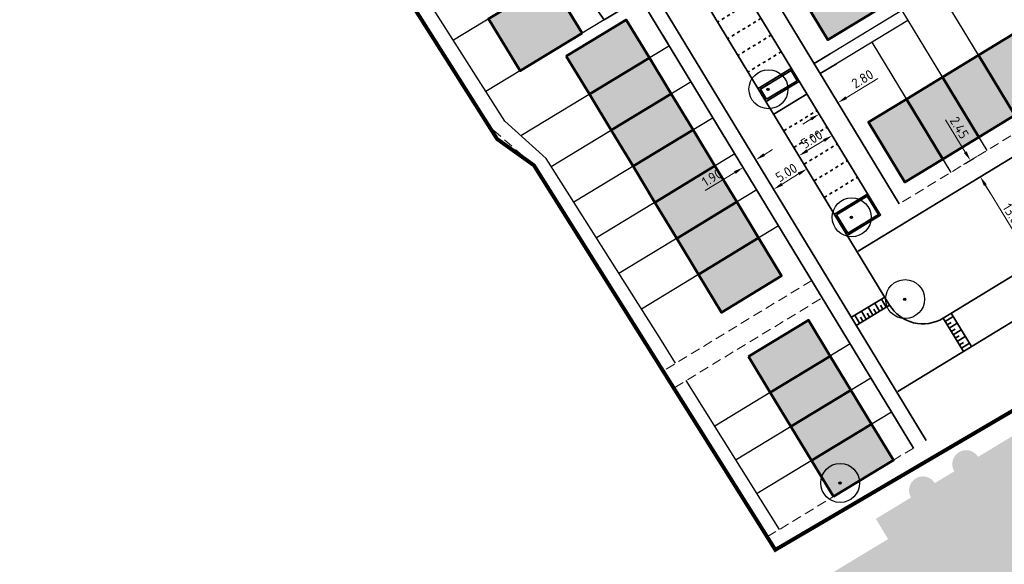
# Model space of a CAD drawing. Header units: metres. Extents: x 133860 to 134314, y 432787 to 433419.
# Tile 8 of 25: x 133864 to 133990, y 433026 to 433096. Entities that reach past the tile are written whole.
import ezdxf

# ---------------------------------------------------------------- set-up
doc = ezdxf.new("R2010")
doc.units = ezdxf.units.M
for name, pattern in [('ACAD_ISO02W100', [15, 12, -3]), ('DASHED2', [0.375, 0.25, -0.125]), ('XX-HIDDEN', [4, 2, -2])]:
    doc.linetypes.add(name, pattern=pattern)
doc.layers.get('DEFPOINTS').update_dxf_attribs({"color": 201, "lineweight": 0})
for name, color, linetype, lineweight in [('B-WE-GR-BOOM-S', 90, 'Continuous', 25), ('B-WE-KG-WERKGRENS-G', 7, 'XX-WERKGRENS', 35), ('N-XX-GR-HAAG-G', 90, 'GR-HAAG1', 35), ('N-XX-VH-KANTOPSLUITING_ACHTERKANTBAND-G', 50, 'Continuous', 35), ('N-XX-VH-MATERIAALGRENS-G', 7, 'XX-HIDDEN', 35), ('svp_beb_bebouwing', 1, 'Continuous', 53), ('svp_uitg_uitgeefbaar', 32, 'DASHED2', 18), ('X-XX-AL-M', 7, 'Continuous', 18)]:
    doc.layers.add(name, color=color, linetype=linetype, lineweight=lineweight)
doc.layers.add('B-XX-AL-ARC-bebouwing', color=254, linetype='Continuous')
doc.layers.add('svp_beb_arc bebouwing', color=253, linetype='Continuous')
doc.layers.add('X-XX-AL-HULPLIJNEN', color=211, linetype='Continuous', plot=False)
doc.styles.add('NLCS-ISO-M500-T25', font='NLCS-ISO.ttf', dxfattribs={"height": 1.25})
doc.linetypes.add('GR-HAAG1', pattern='A,6,[176,NLCS.shx,S=0.125,R=0,X=0,Y=0],-2', length=8)
doc.linetypes.add('XX-WERKGRENS', pattern='A,0,[137,NLCS.SHX,S=0.5,R=0,X=0,Y=0],-30', length=30)
doc.dimstyles.new('NLCS-M500-T25-PIJL_L2_H1', dxfattribs={"dimscale": 0.5, "dimtxt": 2.5, "dimasz": 2.5, "dimexe": 2, "dimexo": 2, "dimgap": 0.7, "dimtad": 1, "dimzin": 0, "dimdsep": 46, "dimtxsty": 'NLCS-ISO-M500-T25', "dimcen": 2.5, "dimdle": 2, "dimclrd": 256, "dimclre": 256, "dimclrt": 7, "dimadec": 1, "dimazin": 0, "dimtfac": 1, "dimtdec": 3, "dimtofl": 0, "dimtmove": 0, "dimatfit": 3, "dimfxl": 2, "dimfxlon": 1, "dimtfillclr": 256, "dimtolj": 1, "dimtzin": 0, "dimlwd": -1, "dimlwe": -1, "dimarcsym": 0})

# ---------------------------------------------------------------- blocks, each defined once
blk = doc.blocks.new('SGR-BOOM_KROON-SO')
at = {"ltscale": 0.1}
h = blk.add_hatch(color=256, dxfattribs=at)
edge = h.paths.add_edge_path()
edge.add_arc((0, 0), 0.15, 0, 360)
for radius in [2.5, 0.045]:
    blk.add_circle((0.04, 0.02), radius)
blk.add_circle((0, 0), 0.15, dxfattribs=at)
blk = doc.blocks.new('*D147')
at = {"layer": 'DEFPOINTS', "color": 0, "transparency": 16777216}
for p in [(133988.64, 433076.42), (133995.39, 433065.32), (133993.97, 433064.45)]:
    blk.add_point(p, dxfattribs=at)
at = {"layer": 'X-XX-AL-M', "transparency": 16777216}
for p, q in [((133987.79, 433075.91), (133986.36, 433075.04)), ((133987.86, 433074.49), (133993.32, 433065.52)), ((133994.54, 433064.8), (133993.11, 433063.93))]:
    blk.add_line(p, q, dxfattribs=at)
for points in [[(133988.04, 433074.6), (133987.68, 433074.38), (133987.21, 433075.56)], [(133993.5, 433065.63), (133993.14, 433065.41), (133993.97, 433064.45)]]:
    blk.add_solid(points, dxfattribs=at)
at = {"layer": 'X-XX-AL-M', "color": 7, "transparency": 16777216, "insert": (133991.42, 433070.51), "char_height": 1.25, "attachment_point": 5, "rotation": 301.3029, "style": 'NLCS-ISO-M500-T25'}
blk.add_mtext('\\A1;13.00', dxfattribs=at)
blk = doc.blocks.new('*D160')
at = {"layer": 'DEFPOINTS', "color": 0, "transparency": 16777216}
for p in [(133966.55, 433083.6), (133970.96, 433081.73), (133968.57, 433080.28)]:
    blk.add_point(p, dxfattribs=at)
at = {"layer": 'X-XX-AL-M', "transparency": 16777216}
for p, q in [((133970.01, 433085.7), (133974.07, 433088.17)), ((133969.46, 433084.2), (133968.43, 433085.91)), ((133967.07, 433082.75), (133966.03, 433084.46)), ((133965.48, 433082.95), (133964.42, 433082.3))]:
    blk.add_line(p, q, dxfattribs=at)
for points in [[(133969.91, 433085.88), (133970.12, 433085.53), (133968.95, 433085.06)], [(133965.38, 433083.13), (133965.59, 433082.78), (133966.55, 433083.6)]]:
    blk.add_solid(points, dxfattribs=at)
at = {"layer": 'X-XX-AL-M', "color": 7, "transparency": 16777216, "insert": (133972.09, 433088.11), "char_height": 1.25, "attachment_point": 5, "rotation": 31.2629, "style": 'NLCS-ISO-M500-T25'}
blk.add_mtext('\\A1;2.80', dxfattribs=at)
blk = doc.blocks.new('*D161')
at = {"layer": 'DEFPOINTS', "color": 0, "transparency": 16777216}
for p in [(133968.18, 433080.93), (133963.9, 433078.33), (133963.95, 433078.26)]:
    blk.add_point(p, dxfattribs=at)
at = {"layer": 'X-XX-AL-M', "transparency": 16777216}
for p, q in [((133967.15, 433080.21), (133965.01, 433078.91)), ((133968.22, 433080.86), (133968.74, 433080)), ((133963.95, 433078.26), (133964.46, 433077.41))]:
    blk.add_line(p, q, dxfattribs=at)
for points in [[(133967.04, 433080.38), (133967.26, 433080.03), (133968.22, 433080.86)], [(133964.91, 433079.09), (133965.12, 433078.73), (133963.95, 433078.26)]]:
    blk.add_solid(points, dxfattribs=at)
at = {"layer": 'X-XX-AL-M', "color": 7, "transparency": 16777216, "insert": (133965.58, 433080.39), "char_height": 1.25, "attachment_point": 5, "rotation": 31.2629, "style": 'NLCS-ISO-M500-T25'}
blk.add_mtext('\\A1;5.00', dxfattribs=at)
blk = doc.blocks.new('*D162')
at = {"layer": 'DEFPOINTS', "color": 0, "transparency": 16777216}
for p in [(133964.97, 433076.58), (133960.71, 433073.96), (133960.71, 433073.96)]:
    blk.add_point(p, dxfattribs=at)
at = {"layer": 'X-XX-AL-M', "transparency": 16777216}
for p, q in [((133964.97, 433076.58), (133964.44, 433077.43)), ((133963.9, 433075.92), (133961.77, 433074.62)), ((133960.71, 433073.96), (133960.18, 433074.81))]:
    blk.add_line(p, q, dxfattribs=at)
for points in [[(133963.79, 433076.1), (133964.01, 433075.75), (133964.97, 433076.58)], [(133961.66, 433074.79), (133961.88, 433074.44), (133960.71, 433073.96)]]:
    blk.add_solid(points, dxfattribs=at)
at = {"layer": 'X-XX-AL-M', "color": 7, "transparency": 16777216, "insert": (133962.33, 433076.1), "char_height": 1.25, "attachment_point": 5, "rotation": 31.5493, "style": 'NLCS-ISO-M500-T25'}
blk.add_mtext('\\A1;5.00', dxfattribs=at)
blk = doc.blocks.new('*D163')
at = {"layer": 'DEFPOINTS', "color": 0, "transparency": 16777216}
for p in [(133958.49, 433077.62), (133956.79, 433076.76), (133956.86, 433076.63)]:
    blk.add_point(p, dxfattribs=at)
at = {"layer": 'X-XX-AL-M', "transparency": 16777216}
for p, q in [((133958.41, 433077.74), (133957.89, 433078.6)), ((133959.48, 433078.39), (133960.55, 433079.04)), ((133956.79, 433076.76), (133956.27, 433077.61)), ((133955.72, 433076.11), (133951.91, 433073.8))]:
    blk.add_line(p, q, dxfattribs=at)
for points in [[(133959.37, 433078.57), (133959.59, 433078.22), (133958.41, 433077.74)], [(133955.61, 433076.29), (133955.83, 433075.93), (133956.79, 433076.76)]]:
    blk.add_solid(points, dxfattribs=at)
at = {"layer": 'X-XX-AL-M', "color": 7, "transparency": 16777216, "insert": (133952.78, 433075.46), "char_height": 1.25, "attachment_point": 5, "rotation": 31.2629, "style": 'NLCS-ISO-M500-T25'}
blk.add_mtext('\\A1;1.90', dxfattribs=at)
blk = doc.blocks.new('*D245')
at = {"layer": 'DEFPOINTS', "color": 0, "transparency": 16777216}
for p in [(133989.93, 433080.1), (133991.21, 433078), (133987.2, 433075.57)]:
    blk.add_point(p, dxfattribs=at)
at = {"layer": 'X-XX-AL-M', "transparency": 16777216}
for p, q in [((133985.28, 433078.73), (133982.76, 433082.88)), ((133986.78, 433078.18), (133985.07, 433077.14)), ((133988.06, 433076.09), (133986.35, 433075.05)), ((133987.85, 433074.5), (133988.5, 433073.43))]:
    blk.add_line(p, q, dxfattribs=at)
for points in [[(133985.46, 433078.84), (133985.1, 433078.62), (133985.93, 433077.66)], [(133988.03, 433074.61), (133987.67, 433074.39), (133987.2, 433075.57)]]:
    blk.add_solid(points, dxfattribs=at)
at = {"layer": 'X-XX-AL-M', "color": 7, "transparency": 16777216, "insert": (133984.52, 433081.86), "char_height": 1.25, "attachment_point": 5, "rotation": 301.3031, "style": 'NLCS-ISO-M500-T25'}
blk.add_mtext('\\A1;2.45', dxfattribs=at)

msp = doc.modelspace()

# ---------------------------------------------------------------- hatches: boundary and pattern name
at = {"layer": 'B-XX-AL-ARC-bebouwing'}
h = msp.add_hatch(color=256, dxfattribs=at)
h.dxf.hatch_style = 1
h.paths.add_polyline_path([(134013.496, 433037.44), (134019.643, 433041.163), (134015.689, 433047.694), (134013.29, 433051.654), (134007.037, 433047.868), (134005.996, 433049.587), (134000, 433045.957), (133998.032, 433044.765), (133995.488, 433043.224), (133992.13, 433041.191), (133991.41, 433042.38), (133988.656, 433040.713), (133986.919, 433039.661, 1.0003858), (133983.874, 433037.817), (133981.367, 433036.3, 0.9996142), (133978.322, 433034.456), (133975.012, 433032.452), (133973.805, 433031.721), (133975.38, 433029.121), (133973.377, 433027.923), (133967.087, 433024.114), (133966.894, 433023.997), (133966.563, 433023.797), (133969.182, 433019.473), (133964.196, 433016.454), (133968.37, 433009.563), (133977.579, 433015.14), (133977.461, 433015.336), (133979.737, 433016.714), (133984.184, 433009.371), (133991.131, 433013.577), (133986.685, 433020.917), (133988.802, 433022.199), (133990.423, 433019.522), (133999.881, 433025.25), (134001.138, 433023.175), (134009.977, 433028.527), (134012.589, 433024.264), (134019.219, 433028.279)])
h = msp.add_hatch(color=256, dxfattribs=at)
h.dxf.hatch_style = 1
h.paths.add_polyline_path([(134013.496, 433037.44), (134019.643, 433041.163), (134015.689, 433047.694), (134013.29, 433051.654), (134007.037, 433047.868), (134005.996, 433049.587), (134000, 433045.957), (133998.032, 433044.765), (133995.488, 433043.224), (133992.13, 433041.191), (133991.41, 433042.38), (133988.656, 433040.713), (133986.919, 433039.661, 1.0003858), (133983.874, 433037.817), (133981.367, 433036.3, 0.9996142), (133978.322, 433034.456), (133975.012, 433032.452), (133973.805, 433031.721), (133975.38, 433029.121), (133973.377, 433027.923), (133967.087, 433024.114), (133966.894, 433023.997), (133966.563, 433023.797), (133969.182, 433019.473), (133964.196, 433016.454), (133968.37, 433009.563), (133977.579, 433015.14), (133977.461, 433015.336), (133979.737, 433016.714), (133984.184, 433009.371), (133991.131, 433013.577), (133986.685, 433020.917), (133988.802, 433022.199), (133990.423, 433019.522), (133999.881, 433025.25), (134001.138, 433023.175), (134009.977, 433028.527), (134012.589, 433024.264), (134019.219, 433028.279)])
at = {"layer": 'svp_beb_arc bebouwing'}
h = msp.add_hatch(color=256, dxfattribs=at)
h.dxf.hatch_style = 1
h.paths.add_polyline_path([(133975.329, 433097.774), (133967.636, 433093.103), (133964.678, 433097.976), (133972.371, 433102.646)])
h = msp.add_hatch(color=256, dxfattribs=at)
h.dxf.hatch_style = 1
h.paths.add_polyline_path([(133936.131, 433093.974), (133928.181, 433089.148), (133924.133, 433095.816), (133932.083, 433100.642)])
h = msp.add_hatch(color=256, dxfattribs=at)
h.dxf.hatch_style = 1
h.paths.add_polyline_path([(133934.098, 433091.005), (133941.791, 433095.676), (133944.749, 433090.804), (133937.056, 433086.133)])
h = msp.add_hatch(color=256, dxfattribs=at)
h.dxf.hatch_style = 1
h.paths.add_polyline_path([(133986.955, 433091.141), (133991.631, 433083.452), (133996.245, 433086.257), (133991.569, 433093.947)])
h = msp.add_hatch(color=256, dxfattribs=at)
h.dxf.hatch_style = 1
h.paths.add_polyline_path([(133982.341, 433088.336), (133987.017, 433080.646), (133991.631, 433083.452), (133986.955, 433091.141)])
h = msp.add_hatch(color=256, dxfattribs=at)
h.dxf.hatch_style = 1
h.paths.add_polyline_path([(133939.858, 433081.517), (133947.551, 433086.188), (133944.749, 433090.804), (133937.056, 433086.133)])
h = msp.add_hatch(color=256, dxfattribs=at)
h.dxf.hatch_style = 1
h.paths.add_polyline_path([(133977.727, 433085.53), (133982.403, 433077.84), (133987.017, 433080.646), (133982.341, 433088.336)])
h = msp.add_hatch(color=256, dxfattribs=at)
h.dxf.hatch_style = 1
h.paths.add_polyline_path([(133942.661, 433076.901), (133950.354, 433081.572), (133947.551, 433086.188), (133939.858, 433081.517)])
h = msp.add_hatch(color=256, dxfattribs=at)
h.dxf.hatch_style = 1
h.paths.add_polyline_path([(133977.727, 433085.53), (133982.403, 433077.84), (133977.533, 433074.879), (133972.857, 433082.569)])
h = msp.add_hatch(color=256, dxfattribs=at)
h.dxf.hatch_style = 1
h.paths.add_polyline_path([(133945.463, 433072.285), (133953.156, 433076.956), (133950.354, 433081.572), (133942.661, 433076.901)])
h = msp.add_hatch(color=256, dxfattribs=at)
h.dxf.hatch_style = 1
h.paths.add_polyline_path([(133948.265, 433067.669), (133955.959, 433072.34), (133953.156, 433076.956), (133945.463, 433072.285)])
h = msp.add_hatch(color=256, dxfattribs=at)
h.dxf.hatch_style = 1
h.paths.add_polyline_path([(133951.068, 433063.054), (133958.761, 433067.724), (133955.959, 433072.34), (133948.265, 433067.669)])
h = msp.add_hatch(color=256, dxfattribs=at)
h.dxf.hatch_style = 1
h.paths.add_polyline_path([(133951.068, 433063.054), (133958.761, 433067.724), (133961.719, 433062.852), (133954.026, 433058.181)])
h = msp.add_hatch(color=256, dxfattribs=at)
h.dxf.hatch_style = 1
h.paths.add_polyline_path([(133957.465, 433052.518), (133965.158, 433057.189), (133967.96, 433052.573), (133960.267, 433047.902)])
h = msp.add_hatch(color=256, dxfattribs=at)
h.dxf.hatch_style = 1
h.paths.add_polyline_path([(133962.914, 433043.542), (133970.607, 433048.213), (133967.96, 433052.573), (133960.267, 433047.902)])
h = msp.add_hatch(color=256, dxfattribs=at)
h.dxf.hatch_style = 1
h.paths.add_polyline_path([(133965.561, 433039.183), (133973.254, 433043.854), (133970.607, 433048.213), (133962.914, 433043.542)])
h = msp.add_hatch(color=256, dxfattribs=at)
h.dxf.hatch_style = 1
h.paths.add_polyline_path([(133968.363, 433034.567), (133976.056, 433039.238), (133973.254, 433043.854), (133965.561, 433039.183)])

# ---------------------------------------------------------------- linework, layer by layer
at = {"layer": 'B-WE-KG-WERKGRENS-G', "linetype": 'ACAD_ISO02W100', "ltscale": 0.2, "const_width": 0.5, "flags": 128}
msp.add_lwpolyline([(133876.119, 433170.393), (133877.601, 433171.792), (133886.823, 433158.862), (133877.946, 433152.192), (133905.866, 433113.146), (133909.714, 433104.864), (133925.215, 433080.405), (133929.948, 433077.023), (133960.91, 433027.75), (133993.38, 433046.759), (134012.691, 433058.563), (134011.841, 433058.277), (134028.125, 433067.541), (134027.375, 433068.849), (134030.06, 433070.532), (134094.013, 432964.89), (134091.108, 432963.131), (134090.481, 432964.163), (134087.559, 432962.387), (134088.413, 432961.012), (134077.63, 432949.53), (134078.824, 432947.621), (134057.722, 432935.011), (134066.81, 432919.871), (134071.968, 432925.868), (134089.993, 432936.255), (134089.828, 432936.526), (134105.835, 432946.078), (134108.265, 432945.632), (134160.348, 432859.973), (134159.989, 432857.745), (134144.013, 432847.922), (134143.712, 432847.181), (134143.712, 432847.181), (134125.745, 432836.425), (134112.574, 432828.259), (134111.172, 432829.463), (134106.776, 432825.214), (134107.813, 432824.152), (134105.604, 432821.255), (134122.744, 432796.236), (134123.883, 432796.885), (134132.076, 432787.735), (134133.141, 432788.699), (134135.653, 432790.291), (134137.641, 432790.089), (134146.495, 432795.532), (134128.036, 432825.414), (134167.744, 432849.325), (134181.483, 432826.755), (134184.931, 432828.731), (134220.703, 432851.248), (134220.703, 432851.248), (134208.544, 432870.966), (134243.719, 432892.344), (134244.801, 432892.868), (134244.702, 432893.039), (134255.087, 432899.603), (134259.849, 432891.768), (134259.849, 432891.768), (134271.831, 432873.596), (134283.708, 432881.402), (134278.548, 432889.497), (134289.255, 432898.638), (134237.086, 432958.184), (134236.053, 432957.231), (134176.814, 433055.649), (134176.596, 433057.613), (134184.443, 433067.451, 0.2853411), (134187.793, 433121.123), (134182.407, 433130.652), (134178.658, 433139.514), (134131.008, 433218.593), (134131.184, 433220.239), (134137.991, 433224.332), (134139.16, 433224.558), (134147.057, 433229.244), (134167.516, 433242.252), (134166.906, 433244.94), (134170.758, 433255.827), (134123.531, 433334.918), (134124.125, 433338.316), (134075.594, 433418.255), (134070.69, 433410.108), (134069.726, 433406.115), (134069.585, 433403.493), (134070.514, 433401.991), (134066.97, 433398.118), (134064.196, 433396.052), (134062.557, 433394.861), (134060.862, 433393.544), (134055.746, 433389.219), (134055.62, 433385.638), (134058.821, 433380.453), (134060.176, 433379.677), (134062.477, 433377.628), (134068.493, 433367.239), (134069.718, 433365.583), (134086.166, 433375.661), (134113.988, 433328.809), (134115.761, 433329.788), (134133.828, 433299.857), (134113.768, 433287.824), (134123.045, 433272.178), (134143.074, 433284.053), (134158.161, 433259.191), (134156.58, 433253.71), (134151.403, 433250.669), (134152.916, 433248.117), (134148.779, 433245.664), (134140.868, 433241.112), (134139.795, 433240.371), (134139.721, 433239.669), (134138.546, 433239.024), (134137.939, 433239.2), (134134.418, 433237.066), (134134.437, 433236.567), (134133.261, 433235.921), (134132.558, 433235.995), (134124.156, 433230.674), (134122.947, 433230.929), (134039.96, 433370.22), (134031.347, 433363.971), (134032.232, 433363.571), (134040.705, 433349.507), (134042.959, 433345.177), (134114.625, 433225.07), (134098.399, 433214.922), (134061.859, 433192.69), (134003.35, 433289.641), (133957.003, 433230.386), (133980.382, 433193.5), (133998.156, 433204.411), (133997.717, 433205.125), (134013.217, 433214.905), (134015.369, 433211.187), (133999.827, 433201.688), (134005.138, 433193.038), (134004.433, 433192.603), (134019.821, 433167.873), (133994.289, 433152.336), (133995.197, 433150.879), (133992.315, 433149.042), (133992.402, 433147.598), (133991.415, 433146.979), (133990.828, 433147.269), (133989.676, 433146.546), (133989.631, 433146.146), (133988.275, 433144.923), (133987.514, 433145.298), (133982.75, 433142.305), (133982.554, 433141.37), (133981.416, 433140.645), (133980.772, 433140.986), (133979.607, 433140.244), (133979.409, 433139.299), (133978.245, 433138.557), (133976.957, 433139.297), (133965.146, 433131.906), (133957.722, 433143.515), (133955.914, 433146.774), (133942.349, 433138.295), (133913.168, 433179.354), (133897.868, 433168.512), (133890.989, 433178.624), (133890.167, 433179.801), (133900.911, 433193.564), (133895.27, 433198.414), (133910.184, 433217.825), (133900.154, 433225.259), (133864.317, 433180.57), (133864.317, 433180.57), (133875.618, 433170.924)], format="xyb", dxfattribs=at)
at = {"layer": 'N-XX-GR-HAAG-G', "ltscale": 0.2, "flags": 128}
for points in [[(133959.79, 433085.491), (133963.722, 433087.878), (133962.925, 433089.191), (133958.993, 433086.803)], [(133968.768, 433070.703), (133972.698, 433073.094), (133974.144, 433070.712), (133970.214, 433068.322)]]:
    msp.add_lwpolyline(points, close=True, dxfattribs=at)
at = {"layer": 'N-XX-VH-KANTOPSLUITING_ACHTERKANTBAND-G'}
for p, q in [((133965.903, 433090.067), (133967.966, 433091.323)), ((133971.547, 433066.03), (134012.998, 433091.236)), ((133966.681, 433088.785), (133968.769, 433090.055)), ((133962.993, 433089.465), (133958.719, 433086.871)), ((133959.723, 433085.216), (133963.995, 433087.814)), ((133960.709, 433083.592), (133964.981, 433086.19)), ((133968.493, 433070.77), (133972.766, 433073.368)), ((133974.946, 433060.143), (133970.672, 433057.548)), ((133975.141, 433058.858), (133974.518, 433059.883)), ((133972.577, 433057.301), (133971.954, 433058.326)), ((133973.431, 433057.82), (133972.809, 433058.845)), ((133973.859, 433058.079), (133973.547, 433058.592)), ((133974.286, 433058.339), (133973.663, 433059.364)), ((133974.714, 433058.598), (133974.402, 433059.111)), ((133971.722, 433056.782), (133971.099, 433057.807)), ((133972.149, 433057.041), (133971.838, 433057.554)), ((133973.004, 433057.56), (133972.693, 433058.073)), ((133983.725, 433057.636), (133982.7, 433057.012)), ((133983.472, 433056.897), (133982.96, 433056.585)), ((133983.466, 433058.063), (133986.063, 433053.791)), ((133984.245, 433056.782), (133983.22, 433056.158)), ((133983.992, 433056.043), (133983.479, 433055.731)), ((133984.764, 433055.927), (133983.739, 433055.304)), ((133984.512, 433055.188), (133983.999, 433054.876)), ((133985.284, 433055.073), (133984.259, 433054.449)), ((133985.031, 433054.334), (133984.518, 433054.022)), ((133985.804, 433054.218), (133984.778, 433053.595))]:
    msp.add_line(p, q, dxfattribs=at)
at = {"layer": 'N-XX-VH-KANTOPSLUITING_ACHTERKANTBAND-G', "ltscale": 0.3}
for points in [[(133921.197, 433120.706), (133938.958, 433095.691), (133943.586, 433098.501), (133978.62, 433040.794)], [(133976.812, 433072.099), (133955.241, 433107.629), (133972.492, 433118.122), (133979.252, 433106.841), (133980.957, 433107.886), (133984.858, 433101.473)], [(133970.147, 433068.047), (133974.419, 433070.645), (133952.854, 433106.164)], [(133980.244, 433041.781), (133943.024, 433103.086), (133938.152, 433100.108), (133934.412, 433105.375), (133935.35, 433106.041)], [(133971.294, 433056.522), (133975.568, 433059.117), (133947.355, 433105.587)], [(134018.536, 433079.389), (133982.44, 433057.44), (133985.038, 433053.168)], [(134020.596, 433073.692), (134022.707, 433070.221), (134009.89, 433062.428), (134007.292, 433066.7), (133976.616, 433048.046)]]:
    msp.add_lwpolyline(points, dxfattribs=at)
at = {"layer": 'N-XX-VH-KANTOPSLUITING_ACHTERKANTBAND-G'}
msp.add_arc((133979.842, 433061.712), 5, 211.26285, 301.30287, dxfattribs=at)
at = {"layer": 'N-XX-VH-MATERIAALGRENS-G', "ltscale": 0.2}
for p, q in [((133957.803, 433098.013), (133953.53, 433095.419)), ((133959.1, 433095.876), (133954.828, 433093.282)), ((133960.398, 433093.739), (133956.125, 433091.145)), ((133961.695, 433091.602), (133957.422, 433089.008)), ((133961.999, 433081.451), (133966.279, 433084.053)), ((133963.298, 433079.315), (133967.576, 433081.916)), ((133964.597, 433077.178), (133968.873, 433079.779)), ((133965.896, 433075.042), (133970.171, 433077.642)), ((133967.195, 433072.906), (133971.468, 433075.505))]:
    msp.add_line(p, q, dxfattribs=at)
at = {"layer": 'svp_beb_bebouwing', "flags": 128}
for points in [[(133975.329, 433097.774), (133967.636, 433093.103), (133964.678, 433097.976), (133972.371, 433102.646), (133975.329, 433097.774)], [(133936.131, 433093.974), (133928.181, 433089.148), (133924.133, 433095.816), (133932.083, 433100.642), (133936.131, 433093.974)], [(133934.098, 433091.005), (133941.791, 433095.676), (133944.749, 433090.804), (133937.056, 433086.133), (133934.098, 433091.005)], [(133986.955, 433091.141), (133991.631, 433083.452), (133996.245, 433086.257), (133991.569, 433093.947), (133986.955, 433091.141)], [(133982.341, 433088.336), (133987.017, 433080.646), (133991.631, 433083.452), (133986.955, 433091.141), (133982.341, 433088.336)], [(133939.858, 433081.517), (133947.551, 433086.188), (133944.749, 433090.804), (133937.056, 433086.133), (133939.858, 433081.517)], [(133977.727, 433085.53), (133982.403, 433077.84), (133987.017, 433080.646), (133982.341, 433088.336), (133977.727, 433085.53)], [(133942.661, 433076.901), (133950.354, 433081.572), (133947.551, 433086.188), (133939.858, 433081.517), (133942.661, 433076.901)], [(133977.727, 433085.53), (133982.403, 433077.84), (133977.533, 433074.879), (133972.857, 433082.569), (133977.727, 433085.53)], [(133945.463, 433072.285), (133953.156, 433076.956), (133950.354, 433081.572), (133942.661, 433076.901), (133945.463, 433072.285)], [(133948.265, 433067.669), (133955.959, 433072.34), (133953.156, 433076.956), (133945.463, 433072.285), (133948.265, 433067.669)], [(133951.068, 433063.054), (133958.761, 433067.724), (133955.959, 433072.34), (133948.265, 433067.669), (133951.068, 433063.054)], [(133951.068, 433063.054), (133958.761, 433067.724), (133961.719, 433062.852), (133954.026, 433058.181), (133951.068, 433063.054)], [(133957.465, 433052.518), (133965.158, 433057.189), (133967.96, 433052.573), (133960.267, 433047.902), (133957.465, 433052.518)], [(133962.914, 433043.542), (133970.607, 433048.213), (133967.96, 433052.573), (133960.267, 433047.902), (133962.914, 433043.542)], [(133965.561, 433039.183), (133973.254, 433043.854), (133970.607, 433048.213), (133962.914, 433043.542), (133965.561, 433039.183)], [(133968.363, 433034.567), (133976.056, 433039.238), (133973.254, 433043.854), (133965.561, 433039.183), (133968.363, 433034.567)]]:
    msp.add_lwpolyline(points, close=True, dxfattribs=at)
at = {"layer": 'svp_uitg_uitgeefbaar', "color": 32, "ltscale": 5}
for p, q in [((133948.021, 433048.565), (133966.932, 433060.046)), ((133978.62, 433040.794), (133966.932, 433060.046)), ((133959.877, 433029.415), (133948.021, 433048.565)), ((133978.62, 433040.794), (133959.877, 433029.415))]:
    msp.add_line(p, q, dxfattribs=at)
for points in [[(133906.621, 433111.462), (133910.456, 433114.185), (133921.197, 433120.706), (133938.958, 433095.691), (133943.586, 433098.501), (133965.586, 433062.263), (133946.646, 433050.764), (133929.948, 433077.023), (133924.189, 433082.05), (133908.723, 433106.77), (133906.621, 433111.462)], [(133955.241, 433107.629), (133974.201, 433119.162), (133975.964, 433116.276), (133977.47, 433113.696), (133978.977, 433111.116), (133980.96, 433107.88), (133984.834, 433101.561), (134000.876, 433111.638), (134011.951, 433093.467), (133976.812, 433072.099), (133955.241, 433107.629)]]:
    msp.add_lwpolyline(points, dxfattribs=at)
at = {"layer": 'X-XX-AL-HULPLIJNEN'}
for p, q in [((133934.443, 433102.075), (133919.607, 433093.068)), ((133984.834, 433101.561), (133965.945, 433090.093)), ((133981.756, 433099.692), (133992.67, 433081.743)), ((133977.14, 433096.89), (133988.056, 433078.937)), ((133938.958, 433095.691), (133923.78, 433086.476)), ((133977.919, 433095.608), (133966.724, 433088.811)), ((133947.313, 433092.361), (133928.277, 433080.803)), ((133973.303, 433092.806), (133983.443, 433076.131)), ((133950.116, 433087.745), (133932.171, 433076.85)), ((133952.918, 433083.129), (133935.062, 433072.288)), ((133955.721, 433078.513), (133937.952, 433067.725)), ((133958.523, 433073.897), (133940.843, 433063.163)), ((133961.325, 433069.281), (133943.733, 433058.601)), ((133970.525, 433054.13), (133953.169, 433043.593)), ((133973.172, 433049.77), (133955.879, 433039.271)), ((133975.818, 433045.411), (133958.588, 433034.95))]:
    msp.add_line(p, q, dxfattribs=at)
at = {"layer": 'X-XX-AL-HULPLIJNEN', "flags": 128}
for points in [[(133948.111, 433051.66), (133946.295, 433054.557), (133931.506, 433077.9), (133926.198, 433082.672), (133910.389, 433107.536), (133908.18, 433112.569)], [(133961.457, 433030.374), (133949.489, 433049.462)]]:
    msp.add_lwpolyline(points, dxfattribs=at)

# ---------------------------------------------------------------- block references
at = {"layer": 'B-WE-GR-BOOM-S', "linetype": 'Continuous'}
for p in [(133959.989, 433086.765), (133970.671, 433070.348), (133977.519, 433059.857), (133969.189, 433036.299, 1.415)]:
    msp.add_blockref('SGR-BOOM_KROON-SO', p, dxfattribs=at)

# ---------------------------------------------------------------- dimensions: what is measured, and where the dimension line sits
at = {"layer": 'X-XX-AL-M'}
for base, p1, p2, angle, picture, middle in [((133966.552, 433083.602), (133970.962, 433081.734), (133968.569, 433080.28), 211.26285, '*D160', (133972.6, 433087.274)), ((133987.202, 433075.57), (133989.933, 433080.098), (133991.206, 433078.005), 301.3031, '*D245', (133983.684, 433081.356))]:
    dim = msp.add_linear_dim(base=base, p1=p1, p2=p2, angle=angle, dimstyle='NLCS-M500-T25-PIJL_L2_H1', dxfattribs=at)
    dim.commit()
    dim.dimension.update_dxf_attribs({"geometry": picture, "text_midpoint": middle, "dimtype": 161})
for p1, p2, distance, picture, middle in [((133968.175, 433080.929), (133963.901, 433078.334), 0.086, '*D161', (133965.577, 433080.391)), ((133958.486, 433077.619), (133956.862, 433076.632), -0.148, '*D163', (133952.775, 433075.464)), ((133964.967, 433076.578), (133960.706, 433073.962), 0, '*D162', (133962.327, 433076.101)), ((133988.64, 433076.425), (133995.395, 433065.317), -1.67, '*D147', (133991.424, 433070.51))]:
    dim = msp.add_aligned_dim(p1=p1, p2=p2, distance=distance, dimstyle='NLCS-M500-T25-PIJL_L2_H1', dxfattribs=at)
    dim.commit()
    dim.dimension.update_dxf_attribs({"geometry": picture, "text_midpoint": middle})

doc.saveas('drawing.dxf')
